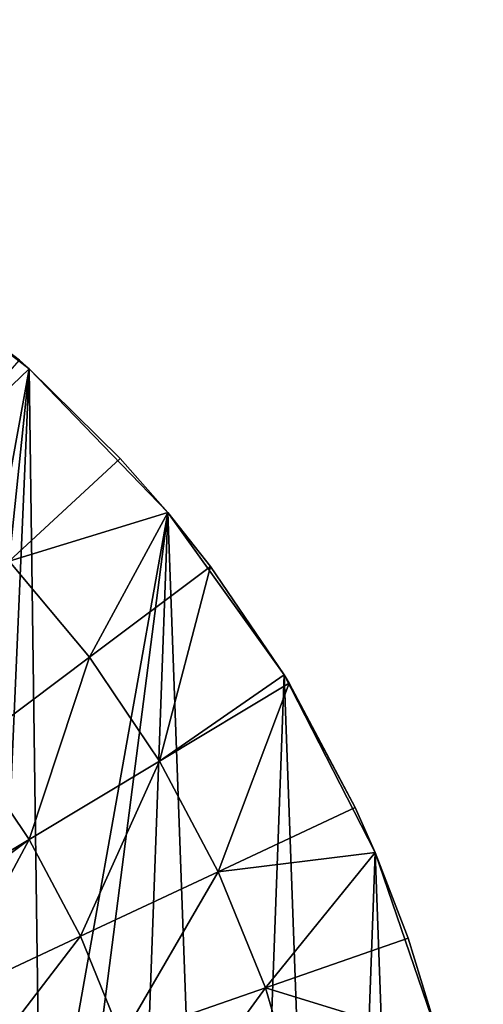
# Model space of a CAD drawing. Header units: millimetres. Extents: x 1 to 103, y -51 to 51.
# Tile 16 of 16: x 85 to 103, y 14 to 51. Entities that reach past the tile are written whole.
import ezdxf

# ---------------------------------------------------------------- set-up
doc = ezdxf.new("R2010")
doc.units = ezdxf.units.MM
doc.header["$LTSCALE"] = 25.4
doc.layers.get('0').update_dxf_attribs({"true_color": 0xff5454})

# ---------------------------------------------------------------- blocks, each defined once
blk = doc.blocks.new('HELIOS-LED-8991-8992.STL')
at = {"color": 7, "true_color": 0xffffff}
mesh = blk.add_polyface(dxfattribs=at)
corners = [(14.845, -35.398, 3.674), (17.092, -6.078, 3.674), (16.561, 0, 3.674), (20.391, -40.366, 3.674), (18.671, -11.971, 3.674), (21.25, -17.5, 3.674), (26.6, -44.475, 3.674), (24.749, -22.498, 3.674), (29.063, -26.812, 3.674), (33.342, -47.635, 3.674), (34.061, -30.311, 3.674), (40.472, -49.78, 3.674), (39.59, -32.889, 3.674), (45.483, -34.468, 3.674), (47.838, -50.864, 3.674), (51.561, -35, 3.674), (55.283, -50.864, 3.674), (57.638, -34.468, 3.674), (62.649, -49.78, 3.674), (63.531, -32.889, 3.674), (69.779, -47.635, 3.674), (69.061, -30.311, 3.674), (74.058, -26.812, 3.674), (76.521, -44.475, 3.674), (78.372, -22.498, 3.674), (82.73, -40.366, 3.674), (81.871, -17.5, 3.674), (84.45, -11.971, 3.674), (88.276, -35.398, 3.674), (86.029, -6.078, 3.674), (86.561, 0, 3.674), (1.409, -9.263, 3.674), (0.866, 5.578, 3.674), (0.595, -1.863, 3.674), (2.219, 12.9, 3.674), (3.292, -16.467, 3.674), (4.623, 19.946, 3.674), (6.204, -23.319, 3.674), (8.027, 26.568, 3.674), (10.083, -29.675, 3.674), (12.36, 32.623, 3.674), (17.527, 37.983, 3.674), (17.092, 6.078, 3.674), (18.671, 11.971, 3.674), (23.42, 42.534, 3.674), (21.25, 17.5, 3.674), (24.749, 22.498, 3.674), (29.913, 46.178, 3.674), (29.063, 26.812, 3.674), (34.061, 30.311, 3.674), (36.867, 48.838, 3.674), (39.59, 32.889, 3.674), (44.135, 50.457, 3.674), (45.483, 34.468, 3.674), (51.561, 51, 3.674), (51.561, 35, 3.674), (57.638, 34.468, 3.674), (58.986, 50.457, 3.674), (63.531, 32.889, 3.674), (66.254, 48.838, 3.674), (69.061, 30.311, 3.674), (73.208, 46.178, 3.674), (74.058, 26.812, 3.674), (79.701, 42.534, 3.674), (78.372, 22.498, 3.674), (81.871, 17.5, 3.674), (85.594, 37.983, 3.674), (84.45, 11.971, 3.674), (86.029, 6.078, 3.674), (90.762, 32.623, 3.674), (93.038, -29.675, 3.674), (95.094, 26.568, 3.674), (96.917, -23.319, 3.674), (98.498, 19.946, 3.674), (99.829, -16.467, 3.674), (100.902, 12.9, 3.674), (101.712, -9.263, 3.674), (102.255, 5.578, 3.674), (102.526, -1.863, 3.674)]
mesh.append_faces([[corners[k] for k in face] for face in [(31, 32, 33), (77, 76, 78)]], dxfattribs={"vtx0": -1, "color": 7})
mesh.append_faces([[corners[k] for k in face] for face in [(1, 3, 4), (4, 3, 5), (5, 6, 7), (7, 6, 8), (8, 9, 10), (10, 11, 12), (12, 11, 13), (13, 14, 15), (15, 16, 17), (17, 18, 19), (19, 20, 21), (21, 20, 22), (22, 23, 24), (24, 25, 26), (26, 25, 27), (27, 28, 29), (29, 28, 30), (32, 31, 34), (34, 35, 36), (36, 37, 38), (38, 39, 40), (40, 0, 41), (41, 43, 44), (44, 46, 47), (47, 49, 50), (50, 51, 52), (52, 53, 54), (54, 56, 57), (57, 58, 59), (59, 60, 61), (61, 62, 63), (63, 65, 66), (66, 68, 69), (69, 70, 71), (71, 72, 73), (73, 74, 75), (75, 76, 77)]], dxfattribs={"vtx0": -1, "vtx1": -1, "color": 7})
mesh.append_faces([[corners[k] for k in face] for face in [(41, 0, 2), (69, 30, 28)]], dxfattribs={"vtx0": -1, "vtx1": -1, "vtx2": -1, "color": 7})
mesh.append_faces([[corners[k] for k in face] for face in [(0, 1, 2), (1, 0, 3), (5, 3, 6), (8, 6, 9), (10, 9, 11), (13, 11, 14), (15, 14, 16), (17, 16, 18), (19, 18, 20), (22, 20, 23), (24, 23, 25), (27, 25, 28), (34, 31, 35), (36, 35, 37), (38, 37, 39), (40, 39, 0), (41, 2, 42), (41, 42, 43), (44, 43, 45), (44, 45, 46), (47, 46, 48), (47, 48, 49), (50, 49, 51), (52, 51, 53), (54, 53, 55), (54, 55, 56), (57, 56, 58), (59, 58, 60), (61, 60, 62), (63, 62, 64), (63, 64, 65), (66, 65, 67), (66, 67, 68), (69, 68, 30), (69, 28, 70), (71, 70, 72), (73, 72, 74), (75, 74, 76)]], dxfattribs={"vtx0": -1, "vtx2": -1, "color": 7})
mesh = blk.add_polyface(dxfattribs=at)
corners = [(85.594, 37.983, 3.674), (85.228, 38.308, 2.674), (79.701, 42.534, 3.674)]
mesh.append_faces([[corners[k] for k in face] for face in [(0, 1, 2)]], dxfattribs={"color": 7})
mesh = blk.add_polyface(dxfattribs=at)
corners = [(85.594, 37.983, 2.674), (81.505, 34.071, 1.905), (85.228, 38.308, 2.674)]
mesh.append_faces([[corners[k] for k in face] for face in [(0, 1, 2)]], dxfattribs={"color": 7})
mesh = blk.add_polyface(dxfattribs=at)
corners = [(85.594, 37.983, 3.674), (85.594, 37.983, 2.674), (85.228, 38.308, 2.674)]
mesh.append_faces([[corners[k] for k in face] for face in [(0, 1, 2)]], dxfattribs={"color": 7})
mesh = blk.add_polyface(dxfattribs=at)
corners = [(85.594, 37.983, 2.674), (84.849, 30.811, 1.905), (81.505, 34.071, 1.905), (88.989, 34.643, 2.674)]
mesh.append_faces([[corners[k] for k in face] for face in [(0, 1, 2), (1, 0, 3)]], dxfattribs={"vtx0": -1, "color": 7})
mesh = blk.add_polyface(dxfattribs=at)
corners = [(85.594, 37.983, 3.674), (90.762, 32.623, 3.674), (88.989, 34.643, 2.674)]
mesh.append_faces([[corners[k] for k in face] for face in [(0, 1, 2)]], dxfattribs={"color": 7})
mesh = blk.add_polyface(dxfattribs=at)
corners = [(85.594, 37.983, 3.674), (88.989, 34.643, 2.674), (85.594, 37.983, 2.674)]
mesh.append_faces([[corners[k] for k in face] for face in [(0, 1, 2)]], dxfattribs={"color": 7})
mesh = blk.add_polyface(dxfattribs=at)
corners = [(90.762, 32.623, 2.674), (84.849, 30.811, 1.905), (88.989, 34.643, 2.674)]
mesh.append_faces([[corners[k] for k in face] for face in [(0, 1, 2)]], dxfattribs={"color": 7})
mesh = blk.add_polyface(dxfattribs=at)
corners = [(88.989, 34.643, 2.674), (90.762, 32.623, 3.674), (90.762, 32.623, 2.674)]
mesh.append_faces([[corners[k] for k in face] for face in [(0, 1, 2)]], dxfattribs={"color": 7})
mesh = blk.add_polyface(dxfattribs=at)
corners = [(17.747, -3.554, 7.174), (18.077, 5.904, 7.174), (17.581, 1.187, 7.174), (18.57, -8.225, 7.174), (19.225, 10.507, 7.174), (20.036, -12.737, 7.174), (21.002, 14.905, 7.174), (22.116, -17, 7.174), (23.373, 19.013, 7.174), (24.768, -20.932, 7.174), (26.294, 22.75, 7.174), (27.942, -24.458, 7.174), (29.706, 26.046, 7.174), (31.576, -27.507, 7.174), (33.543, 28.834, 7.174), (35.598, -30.02, 7.174), (37.731, 31.061, 7.174), (39.932, -31.95, 7.174), (42.189, 32.683, 7.174), (44.492, -33.257, 7.174), (46.829, 33.669, 7.174), (49.189, -33.917, 7.174), (51.561, 34, 7.174), (51.561, -34, 7.174), (53.932, -33.917, 7.174), (56.292, 33.669, 7.174), (58.63, -33.257, 7.174), (60.932, 32.683, 7.174), (63.189, -31.95, 7.174), (65.39, 31.061, 7.174), (67.523, -30.02, 7.174), (69.578, 28.834, 7.174), (71.545, -27.507, 7.174), (73.415, 26.046, 7.174), (75.179, -24.458, 7.174), (76.827, 22.75, 7.174), (78.353, -20.932, 7.174), (79.748, 19.013, 7.174), (81.005, -17, 7.174), (82.12, 14.905, 7.174), (83.085, -12.737, 7.174), (83.896, 10.507, 7.174), (84.551, -8.225, 7.174), (85.044, 5.904, 7.174), (85.374, -3.554, 7.174), (85.54, 1.187, 7.174)]
mesh.append_faces([[corners[k] for k in face] for face in [(0, 1, 2), (43, 44, 45)]], dxfattribs={"vtx0": -1, "color": 7})
mesh.append_faces([[corners[k] for k in face] for face in [(1, 3, 4), (4, 5, 6), (6, 7, 8), (8, 9, 10), (10, 11, 12), (12, 13, 14), (14, 15, 16), (16, 17, 18), (18, 19, 20), (20, 21, 22), (22, 24, 25), (25, 26, 27), (27, 28, 29), (29, 30, 31), (31, 32, 33), (33, 34, 35), (35, 36, 37), (37, 38, 39), (39, 40, 41), (41, 42, 43)]], dxfattribs={"vtx0": -1, "vtx1": -1, "color": 7})
mesh.append_faces([[corners[k] for k in face] for face in [(1, 0, 3), (4, 3, 5), (6, 5, 7), (8, 7, 9), (10, 9, 11), (12, 11, 13), (14, 13, 15), (16, 15, 17), (18, 17, 19), (20, 19, 21), (22, 21, 23), (22, 23, 24), (25, 24, 26), (27, 26, 28), (29, 28, 30), (31, 30, 32), (33, 32, 34), (35, 34, 36), (37, 36, 38), (39, 38, 40), (41, 40, 42), (43, 42, 44)]], dxfattribs={"vtx0": -1, "vtx2": -1, "color": 7})
mesh = blk.add_polyface(dxfattribs=at)
corners = [(18.077, 5.904, 6.174), (17.747, -3.554, 6.174), (17.581, 1.187, 6.174), (18.57, -8.225, 6.174), (19.225, 10.507, 6.174), (20.036, -12.737, 6.174), (21.002, 14.905, 6.174), (22.116, -17, 6.174), (23.373, 19.013, 6.174), (24.768, -20.932, 6.174), (26.294, 22.75, 6.174), (27.942, -24.458, 6.174), (29.706, 26.046, 6.174), (31.576, -27.507, 6.174), (33.543, 28.834, 6.174), (35.598, -30.02, 6.174), (37.731, 31.061, 6.174), (39.932, -31.95, 6.174), (42.189, 32.683, 6.174), (44.492, -33.257, 6.174), (46.829, 33.669, 6.174), (49.189, -33.917, 6.174), (51.561, 34, 6.174), (51.561, -34, 6.174), (56.292, 33.669, 6.174), (53.932, -33.917, 6.174), (58.63, -33.257, 6.174), (60.932, 32.683, 6.174), (63.189, -31.95, 6.174), (65.39, 31.061, 6.174), (67.523, -30.02, 6.174), (69.578, 28.834, 6.174), (71.545, -27.507, 6.174), (73.415, 26.046, 6.174), (75.179, -24.458, 6.174), (76.827, 22.75, 6.174), (78.353, -20.932, 6.174), (79.748, 19.013, 6.174), (81.005, -17, 6.174), (82.12, 14.905, 6.174), (83.085, -12.737, 6.174), (83.896, 10.507, 6.174), (84.551, -8.225, 6.174), (85.044, 5.904, 6.174), (85.374, -3.554, 6.174), (85.54, 1.187, 6.174)]
mesh.append_faces([[corners[k] for k in face] for face in [(0, 1, 2), (44, 43, 45)]], dxfattribs={"vtx0": -1, "color": 7})
mesh.append_faces([[corners[k] for k in face] for face in [(1, 0, 3), (3, 4, 5), (5, 6, 7), (7, 8, 9), (9, 10, 11), (11, 12, 13), (13, 14, 15), (15, 16, 17), (17, 18, 19), (19, 20, 21), (21, 22, 23), (23, 24, 25), (25, 24, 26), (26, 27, 28), (28, 29, 30), (30, 31, 32), (32, 33, 34), (34, 35, 36), (36, 37, 38), (38, 39, 40), (40, 41, 42), (42, 43, 44)]], dxfattribs={"vtx0": -1, "vtx1": -1, "color": 7})
mesh.append_faces([[corners[k] for k in face] for face in [(3, 0, 4), (5, 4, 6), (7, 6, 8), (9, 8, 10), (11, 10, 12), (13, 12, 14), (15, 14, 16), (17, 16, 18), (19, 18, 20), (21, 20, 22), (23, 22, 24), (26, 24, 27), (28, 27, 29), (30, 29, 31), (32, 31, 33), (34, 33, 35), (36, 35, 37), (38, 37, 39), (40, 39, 41), (42, 41, 43)]], dxfattribs={"vtx0": -1, "vtx2": -1, "color": 7})
mesh = blk.add_polyface(dxfattribs=at)
corners = [(90.762, 32.623, 2.674), (87.841, 27.225, 1.905), (84.849, 30.811, 1.905)]
mesh.append_faces([[corners[k] for k in face] for face in [(0, 1, 2)]], dxfattribs={"color": 7})
mesh = blk.add_polyface(dxfattribs=at)
corners = [(92.352, 30.611, 2.674), (87.841, 27.225, 1.905), (90.762, 32.623, 2.674)]
mesh.append_faces([[corners[k] for k in face] for face in [(0, 1, 2)]], dxfattribs={"color": 7})
mesh = blk.add_polyface(dxfattribs=at)
corners = [(90.762, 32.623, 3.674), (95.094, 26.568, 3.674), (95.094, 26.568, 2.674)]
mesh.append_faces([[corners[k] for k in face] for face in [(0, 1, 2)]], dxfattribs={"color": 7})
mesh = blk.add_polyface(dxfattribs=at)
corners = [(90.762, 32.623, 3.674), (95.094, 26.568, 2.674), (92.352, 30.611, 2.674)]
mesh.append_faces([[corners[k] for k in face] for face in [(0, 1, 2)]], dxfattribs={"color": 7})
mesh = blk.add_polyface(dxfattribs=at)
corners = [(90.762, 32.623, 3.674), (92.352, 30.611, 2.674), (90.762, 32.623, 2.674)]
mesh.append_faces([[corners[k] for k in face] for face in [(0, 1, 2)]], dxfattribs={"color": 7})
mesh = blk.add_polyface(dxfattribs=at)
corners = [(84.849, 30.811, 1.905), (83.305, 23.821, 1.405), (80.687, 26.959, 1.405), (87.841, 27.225, 1.905)]
mesh.append_faces([[corners[k] for k in face] for face in [(0, 1, 2), (1, 0, 3)]], dxfattribs={"vtx0": -1, "color": 7})
mesh = blk.add_polyface(dxfattribs=at)
corners = [(92.352, 30.611, 2.674), (90.448, 23.351, 1.905), (87.841, 27.225, 1.905), (95.094, 26.568, 2.674)]
mesh.append_faces([[corners[k] for k in face] for face in [(0, 1, 2), (1, 0, 3)]], dxfattribs={"vtx0": -1, "color": 7})
mesh = blk.add_polyface(dxfattribs=at)
corners = [(87.841, 27.225, 1.905), (85.586, 20.431, 1.405), (83.305, 23.821, 1.405), (90.448, 23.351, 1.905)]
mesh.append_faces([[corners[k] for k in face] for face in [(0, 1, 2), (1, 0, 3)]], dxfattribs={"vtx0": -1, "color": 7})
mesh = blk.add_polyface(dxfattribs=at)
corners = [(95.284, 26.254, 2.674), (90.448, 23.351, 1.905), (95.094, 26.568, 2.674)]
mesh.append_faces([[corners[k] for k in face] for face in [(0, 1, 2)]], dxfattribs={"color": 7})
mesh = blk.add_polyface(dxfattribs=at)
corners = [(95.094, 26.568, 3.674), (98.498, 19.946, 3.674), (97.751, 21.62, 2.674)]
mesh.append_faces([[corners[k] for k in face] for face in [(0, 1, 2)]], dxfattribs={"color": 7})
mesh = blk.add_polyface(dxfattribs=at)
corners = [(95.094, 26.568, 3.674), (97.751, 21.62, 2.674), (95.284, 26.254, 2.674)]
mesh.append_faces([[corners[k] for k in face] for face in [(0, 1, 2)]], dxfattribs={"color": 7})
mesh = blk.add_polyface(dxfattribs=at)
corners = [(95.094, 26.568, 3.674), (95.284, 26.254, 2.674), (95.094, 26.568, 2.674)]
mesh.append_faces([[corners[k] for k in face] for face in [(0, 1, 2)]], dxfattribs={"color": 7})
mesh = blk.add_polyface(dxfattribs=at)
corners = [(95.284, 26.254, 2.674), (92.642, 19.228, 1.905), (90.448, 23.351, 1.905), (97.751, 21.62, 2.674)]
mesh.append_faces([[corners[k] for k in face] for face in [(0, 1, 2), (1, 0, 3)]], dxfattribs={"vtx0": -1, "color": 7})
mesh = blk.add_polyface(dxfattribs=at)
corners = [(83.305, 23.821, 1.405), (80.709, 17.503, 1.174), (78.755, 20.407, 1.174), (85.586, 20.431, 1.405)]
mesh.append_faces([[corners[k] for k in face] for face in [(0, 1, 2), (1, 0, 3)]], dxfattribs={"vtx0": -1, "color": 7})
mesh = blk.add_polyface(dxfattribs=at)
corners = [(90.448, 23.351, 1.905), (87.506, 16.824, 1.405), (85.586, 20.431, 1.405), (92.642, 19.228, 1.905)]
mesh.append_faces([[corners[k] for k in face] for face in [(0, 1, 2), (1, 0, 3)]], dxfattribs={"vtx0": -1, "color": 7})
mesh = blk.add_polyface(dxfattribs=at)
corners = [(98.498, 19.946, 2.674), (92.642, 19.228, 1.905), (97.751, 21.62, 2.674)]
mesh.append_faces([[corners[k] for k in face] for face in [(0, 1, 2)]], dxfattribs={"color": 7})
mesh = blk.add_polyface(dxfattribs=at)
corners = [(97.751, 21.62, 2.674), (98.498, 19.946, 3.674), (98.498, 19.946, 2.674)]
mesh.append_faces([[corners[k] for k in face] for face in [(0, 1, 2)]], dxfattribs={"color": 7})
mesh = blk.add_polyface(dxfattribs=at)
corners = [(85.586, 20.431, 1.405), (81.005, 17, 1.174), (80.709, 17.503, 1.174)]
mesh.append_faces([[corners[k] for k in face] for face in [(0, 1, 2)]], dxfattribs={"color": 7})
mesh = blk.add_polyface(dxfattribs=at)
corners = [(85.586, 20.431, 1.405), (82.354, 14.413, 1.174), (81.005, 17, 1.174), (87.506, 16.824, 1.405)]
mesh.append_faces([[corners[k] for k in face] for face in [(0, 1, 2), (1, 0, 3)]], dxfattribs={"vtx0": -1, "color": 7})
mesh = blk.add_polyface(dxfattribs=at)
corners = [(98.498, 19.946, 2.674), (94.402, 14.902, 1.905), (92.642, 19.228, 1.905)]
mesh.append_faces([[corners[k] for k in face] for face in [(0, 1, 2)]], dxfattribs={"color": 7})
mesh = blk.add_polyface(dxfattribs=at)
corners = [(99.729, 16.756, 2.674), (94.402, 14.902, 1.905), (98.498, 19.946, 2.674)]
mesh.append_faces([[corners[k] for k in face] for face in [(0, 1, 2)]], dxfattribs={"color": 7})
mesh = blk.add_polyface(dxfattribs=at)
corners = [(98.498, 19.946, 3.674), (100.902, 12.9, 3.674), (99.729, 16.756, 2.674)]
mesh.append_faces([[corners[k] for k in face] for face in [(0, 1, 2)]], dxfattribs={"color": 7})
mesh = blk.add_polyface(dxfattribs=at)
corners = [(98.498, 19.946, 3.674), (99.729, 16.756, 2.674), (98.498, 19.946, 2.674)]
mesh.append_faces([[corners[k] for k in face] for face in [(0, 1, 2)]], dxfattribs={"color": 7})
mesh = blk.add_polyface(dxfattribs=at)
corners = [(92.642, 19.228, 1.905), (89.046, 13.039, 1.405), (87.506, 16.824, 1.405), (94.402, 14.902, 1.905)]
mesh.append_faces([[corners[k] for k in face] for face in [(0, 1, 2), (1, 0, 3)]], dxfattribs={"vtx0": -1, "color": 7})
mesh = blk.add_polyface(dxfattribs=at)
corners = [(87.506, 16.824, 1.405), (83.51, 11.629, 1.174), (82.354, 14.413, 1.174), (89.046, 13.039, 1.405)]
mesh.append_faces([[corners[k] for k in face] for face in [(0, 1, 2), (1, 0, 3)]], dxfattribs={"vtx0": -1, "color": 7})
mesh = blk.add_polyface(dxfattribs=at)
corners = [(100.902, 12.9, 2.674), (94.402, 14.902, 1.905), (99.729, 16.756, 2.674)]
mesh.append_faces([[corners[k] for k in face] for face in [(0, 1, 2)]], dxfattribs={"color": 7})
mesh = blk.add_polyface(dxfattribs=at)
corners = [(99.729, 16.756, 2.674), (100.902, 12.9, 3.674), (100.902, 12.9, 2.674)]
mesh.append_faces([[corners[k] for k in face] for face in [(0, 1, 2)]], dxfattribs={"color": 7})
mesh = blk.add_polyface(dxfattribs=at)
corners = [(94.402, 14.902, 1.905), (90.188, 9.116, 1.405), (89.046, 13.039, 1.405), (95.707, 10.418, 1.905)]
mesh.append_faces([[corners[k] for k in face] for face in [(0, 1, 2), (1, 0, 3)]], dxfattribs={"vtx0": -1, "color": 7})
mesh = blk.add_polyface(dxfattribs=at)
corners = [(100.902, 12.9, 2.674), (95.707, 10.418, 1.905), (94.402, 14.902, 1.905)]
mesh.append_faces([[corners[k] for k in face] for face in [(0, 1, 2)]], dxfattribs={"color": 7})

msp = doc.modelspace()

# ---------------------------------------------------------------- block references
at = {"color": 0}
msp.add_blockref('HELIOS-LED-8991-8992.STL', (0, 0), dxfattribs=at)

doc.saveas('drawing.dxf')
